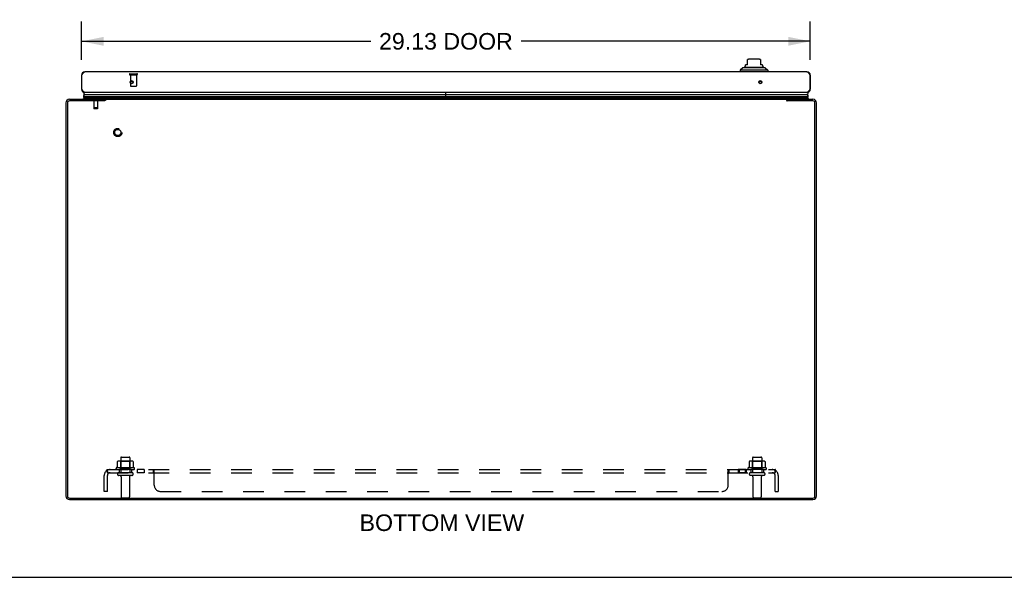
# Model space of a CAD drawing. Header units: inches. Extents: x 0 to 150, y 0 to 97.
# Tile 2 of 7: x 31 to 71, y 0 to 22. Entities that reach past the tile are written whole.
import ezdxf

# ---------------------------------------------------------------- set-up
doc = ezdxf.new("R2010")
doc.units = ezdxf.units.IN
doc.header["$LTSCALE"] = 8.257143
doc.header["$MEASUREMENT"] = 0
doc.linetypes.add('HIDDEN', pattern=[0.2, 0.1, -0.1])
doc.layers.get('0').update_dxf_attribs({"linetype": 'CONTINUOUS'})
for name, color, linetype in [('02___PRT_ALL_AXES', 7, 'CONTINUOUS'), ('DEFAULT_2', 8, 'HIDDEN'), ('DIMENSIONS', 7, 'CONTINUOUS')]:
    doc.layers.add(name, color=color, linetype=linetype)
doc.styles.get("Standard").update_dxf_attribs({"font": 'arial.ttf'})
doc.dimstyles.new('DIMSTYLE_1', dxfattribs={"dimtxt": 0.662338, "dimasz": 0.883117, "dimexe": 0.09, "dimexo": 0.07, "dimgap": 0.0375, "dimtad": 0, "dimtih": 1, "dimtoh": 1, "dimzin": 4, "dimdsep": 46, "dimtxsty": 'Standard', "dimblk": '_FILLED', "dimblk1": '_FILLED', "dimblk2": '_FILLED', "dimcen": 0.09, "dimazin": 1, "dimtfac": 1, "dimtofl": 0, "dimtmove": 0, "dimatfit": 3, "dimldrblk": '_FILLED', "dimfxl": 0, "dimtolj": 1, "dimtzin": 4, "dimarcsym": 0})

# ---------------------------------------------------------------- blocks, each defined once
blk = doc.blocks.new('_FILLED')
at = {"color": 0, "linetype": 'ByBlock'}
blk.add_solid([(0, 0), (-1, 0.2), (-1, -0.2)], dxfattribs=at)
blk = doc.blocks.new('*D12')
at = {"layer": 'DIMENSIONS', "color": 2, "linetype": 'Continuous'}
for p, q in [((33.623, 20.689), (33.623, 22.219)), ((62.748, 20.689), (62.748, 22.219)), ((33.623, 21.425), (45.183, 21.425)), ((62.748, 21.425), (51.189, 21.425))]:
    blk.add_line(p, q, dxfattribs=at)
at = {"layer": 'DIMENSIONS', "color": 2, "linetype": 'Continuous', "xscale": 0.8831168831, "yscale": 0.8831168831, "zscale": 0.8831168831, "rotation": 180}
blk.add_blockref('_FILLED', (33.623, 21.425), dxfattribs=at)
at = {"layer": 'DIMENSIONS', "color": 2, "linetype": 'Continuous', "xscale": 0.8831168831, "yscale": 0.8831168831, "zscale": 0.8831168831}
blk.add_blockref('_FILLED', (62.748, 21.425), dxfattribs=at)
at = {"layer": 'DIMENSIONS', "color": 2, "linetype": 'Continuous', "insert": (48.186, 21.756), "char_height": 0.6623, "width": 5.34302, "attachment_point": 2, "line_spacing_factor": 0.9}
blk.add_mtext('29.13 DOOR', dxfattribs=at)

msp = doc.modelspace()

# ---------------------------------------------------------------- linework, layer by layer
at = {"color": 7, "linetype": 'Continuous'}
for p, q in [((60.242, 20.49), (60.164, 20.49)), ((60.164, 20.476), (60.164, 20.49)), ((60.242, 20.49), (60.242, 20.699)), ((60.715, 20.706), (60.282, 20.706)), ((60.754, 20.699), (60.754, 20.49)), ((60.833, 20.49), (60.754, 20.49)), ((60.833, 20.476), (60.833, 20.49)), ((33.623, 20.071), (33.636, 20.071)), ((60.046, 20.364), (59.947, 20.265)), ((61.05, 20.265), (59.947, 20.265)), ((59.947, 20.265), (59.947, 20.206)), ((60.951, 20.364), (60.046, 20.364)), ((60.114, 20.391), (60.882, 20.391)), ((60.951, 20.364), (61.05, 20.265)), ((61.05, 20.265), (61.05, 20.206)), ((62.748, 20.071), (62.735, 20.071)), ((35.683, 19.811), (35.564, 19.811)), ((60.808, 19.811), (60.689, 19.811)), ((33.623, 19.516), (33.636, 19.516)), ((48.186, 19.289), (33.736, 19.289)), ((48.186, 19.107), (48.186, 19.381)), ((48.188, 19.107), (48.188, 19.381)), ((62.635, 19.289), (48.188, 19.289)), ((62.748, 19.516), (62.735, 19.516)), ((33.726, 19.148), (33.705, 19.136)), ((33.722, 19.107), (33.705, 19.136)), ((48.186, 19.136), (33.705, 19.136)), ((33.708, 19.214), (48.186, 19.214)), ((48.186, 19.17), (33.717, 19.17)), ((48.186, 19.157), (33.724, 19.157)), ((48.186, 19.148), (33.726, 19.148)), ((34.548, 19.046), (34.548, 19.107)), ((34.575, 19.106), (34.548, 19.106)), ((34.548, 19.09), (34.569, 19.064)), ((48.188, 19.214), (62.664, 19.214)), ((62.655, 19.17), (48.188, 19.17)), ((62.648, 19.157), (48.188, 19.157)), ((62.646, 19.148), (48.188, 19.148)), ((62.666, 19.136), (48.188, 19.136)), ((61.823, 19.106), (61.796, 19.106)), ((61.803, 19.064), (61.823, 19.09)), ((61.823, 19.046), (61.823, 19.107)), ((62.666, 19.136), (62.646, 19.148)), ((62.648, 19.157), (62.65, 19.161)), ((62.65, 19.161), (62.652, 19.164)), ((62.666, 19.136), (62.65, 19.107)), ((62.652, 19.164), (62.653, 19.167)), ((62.653, 19.167), (62.655, 19.17)), ((0, 0), (150.13, 0))]:
    msp.add_line(p, q, dxfattribs=at)
at = {"color": 3, "linetype": 'Continuous'}
for p, q in [((33.623, 20.071), (33.623, 19.516)), ((33.636, 19.516), (33.636, 20.071)), ((62.613, 20.206), (33.758, 20.206)), ((62.735, 20.071), (62.735, 19.516)), ((62.748, 20.071), (62.748, 19.516)), ((62.613, 19.381), (33.758, 19.381)), ((32.998, 18.962), (32.998, 3.252)), ((33.061, 18.964), (33.061, 3.25)), ((34.545, 19.044), (33.141, 19.044)), ((33.143, 19.107), (34.548, 19.107)), ((34.561, 19.054), (34.556, 19.051)), ((34.575, 19.107), (34.575, 19.065)), ((34.575, 19.107), (61.796, 19.107)), ((61.796, 19.107), (61.796, 19.065)), ((61.823, 19.107), (62.853, 19.107)), ((62.855, 19.044), (61.826, 19.044)), ((62.935, 3.25), (62.935, 18.964)), ((62.998, 3.252), (62.998, 18.962)), ((33.141, 3.17), (62.855, 3.17)), ((33.143, 3.107), (62.853, 3.107))]:
    msp.add_line(p, q, dxfattribs=at)
for points in [[(33.636, 20.071), (33.641, 20.08), (33.647, 20.089), (33.652, 20.097), (33.657, 20.106), (33.662, 20.114), (33.667, 20.123), (33.672, 20.131), (33.677, 20.139), (33.682, 20.146), (33.687, 20.153), (33.692, 20.16), (33.697, 20.167), (33.702, 20.173), (33.708, 20.178), (33.713, 20.183), (33.718, 20.188), (33.723, 20.192), (33.728, 20.196), (33.733, 20.199), (33.738, 20.201), (33.743, 20.203), (33.748, 20.205), (33.753, 20.206), (33.758, 20.206)], [(62.613, 20.206), (62.618, 20.206), (62.624, 20.205), (62.629, 20.203), (62.634, 20.201), (62.639, 20.199), (62.644, 20.196), (62.649, 20.192), (62.654, 20.188), (62.659, 20.183), (62.664, 20.178), (62.669, 20.173), (62.674, 20.167), (62.679, 20.16), (62.685, 20.153), (62.69, 20.146), (62.695, 20.139), (62.7, 20.131), (62.705, 20.123), (62.71, 20.114), (62.715, 20.106), (62.72, 20.097), (62.725, 20.089), (62.73, 20.08), (62.735, 20.071)], [(33.758, 19.381), (33.753, 19.381), (33.748, 19.382), (33.743, 19.384), (33.738, 19.386), (33.733, 19.388), (33.728, 19.391), (33.723, 19.395), (33.718, 19.399), (33.713, 19.404), (33.708, 19.409), (33.702, 19.415), (33.697, 19.421), (33.692, 19.427), (33.687, 19.434), (33.682, 19.441), (33.677, 19.449), (33.672, 19.456), (33.667, 19.464), (33.662, 19.473), (33.657, 19.481), (33.652, 19.49), (33.647, 19.498), (33.641, 19.507), (33.636, 19.516)], [(62.735, 19.516), (62.73, 19.507), (62.725, 19.498), (62.72, 19.49), (62.715, 19.481), (62.71, 19.473), (62.705, 19.464), (62.7, 19.456), (62.695, 19.449), (62.69, 19.441), (62.685, 19.434), (62.679, 19.427), (62.674, 19.421), (62.669, 19.415), (62.664, 19.409), (62.659, 19.404), (62.654, 19.399), (62.649, 19.395), (62.644, 19.391), (62.639, 19.388), (62.634, 19.386), (62.629, 19.384), (62.624, 19.382), (62.618, 19.381), (62.613, 19.381)], [(34.556, 19.051), (34.555, 19.051), (34.554, 19.05), (34.553, 19.049), (34.552, 19.048), (34.55, 19.048), (34.549, 19.047), (34.548, 19.046), (34.547, 19.045), (34.545, 19.044)], [(34.575, 19.065), (34.574, 19.064), (34.573, 19.063), (34.572, 19.062), (34.571, 19.061), (34.57, 19.06), (34.568, 19.059), (34.567, 19.058), (34.566, 19.057), (34.565, 19.056), (34.564, 19.056), (34.563, 19.055), (34.562, 19.054), (34.561, 19.054)], [(61.796, 19.065), (61.797, 19.064), (61.799, 19.063), (61.8, 19.062), (61.801, 19.061), (61.802, 19.06), (61.803, 19.059), (61.804, 19.058), (61.805, 19.057), (61.807, 19.056), (61.808, 19.056), (61.809, 19.055), (61.81, 19.054), (61.811, 19.054), (61.814, 19.052)], [(61.814, 19.052), (61.815, 19.051), (61.817, 19.051), (61.818, 19.05), (61.819, 19.049), (61.82, 19.048), (61.821, 19.048), (61.823, 19.047), (61.824, 19.046), (61.825, 19.045), (61.826, 19.044)]]:
    msp.add_lwpolyline(points, dxfattribs=at)
at = {"color": 7, "linetype": 'Continuous'}
for points in [[(33.708, 19.214), (33.708, 19.22), (33.709, 19.227), (33.71, 19.233), (33.711, 19.24), (33.713, 19.246), (33.715, 19.252), (33.718, 19.259), (33.721, 19.265), (33.724, 19.271), (33.728, 19.277), (33.732, 19.283), (33.736, 19.289)], [(62.664, 19.214), (62.664, 19.22), (62.663, 19.227), (62.662, 19.233), (62.66, 19.24), (62.659, 19.246), (62.656, 19.252), (62.654, 19.259), (62.651, 19.265), (62.648, 19.271), (62.644, 19.277), (62.64, 19.283), (62.635, 19.289)], [(33.724, 19.157), (33.722, 19.16), (33.72, 19.164), (33.718, 19.167), (33.717, 19.17)], [(34.569, 19.064), (34.568, 19.063), (34.566, 19.061), (34.565, 19.059), (34.564, 19.057), (34.563, 19.055), (34.563, 19.055)], [(61.803, 19.064), (61.804, 19.063), (61.805, 19.061), (61.807, 19.059), (61.808, 19.057), (61.809, 19.055), (61.809, 19.055)]]:
    msp.add_lwpolyline(points, dxfattribs=at)
at = {"color": 3, "linetype": 'Continuous'}
for centre in [(35.623, 19.793), (60.748, 19.793)]:
    msp.add_circle(centre, 0.0625, dxfattribs=at)
at = {"color": 7, "linetype": 'Continuous'}
for centre, radius, start, end in [((60.085, 20.476), 0.0787, 300, 360), ((60.282, 20.588), 0.118, 90, 109.4785), ((60.715, 20.588), 0.118, 70.5253, 90), ((60.912, 20.476), 0.0787, 180, 240), ((60.134, 20.342), 0.0492, 90, 153.8851), ((60.134, 20.391), 0.0197, 120, 180.1146), ((60.863, 20.342), 0.0492, 26.1149, 90), ((60.863, 20.391), 0.0197, 359.8854, 60), ((33.763, 19.331), 0.05, 95.2617, 237.3282), ((62.608, 19.331), 0.05, 302.6718, 84.7383), ((33.764, 19.203), 0.0569, 168.7115, 214.5669), ((33.753, 19.16), 0.03, 186.412, 203.7978), ((34.478, 19.177), 0.145, 308.7549, 311.9992), ((61.893, 19.177), 0.145, 228.0008, 231.2451), ((62.618, 19.16), 0.03, 336.2022, 353.588), ((62.608, 19.203), 0.0569, 325.4331, 11.2885)]:
    msp.add_arc(centre, radius, start, end, dxfattribs=at)
at = {"color": 3, "linetype": 'Continuous'}
for centre, radius, start, end in [((33.758, 20.071), 0.135, 90, 180), ((62.613, 20.071), 0.135, 0, 90), ((33.758, 19.516), 0.135, 180, 270), ((62.613, 19.516), 0.135, 270, 360), ((33.143, 18.962), 0.145, 90, 180), ((33.141, 18.964), 0.08, 90, 180), ((62.853, 18.962), 0.145, 0, 90), ((62.855, 18.964), 0.08, 0, 90), ((33.143, 3.252), 0.145, 180, 270), ((33.141, 3.25), 0.08, 180, 270), ((62.853, 3.252), 0.145, 270, 360), ((62.855, 3.25), 0.08, 270, 360)]:
    msp.add_arc(centre, radius, start, end, dxfattribs=at)
at = {"color": 7, "linetype": 'Continuous'}
for centre, major_axis, start_param, end_param in [((33.973, 19.214), (0.265, 0), 2.674506, 3.140119), ((62.399, 19.214), (-0.265, 0), 3.143067, 3.608679), ((33.973, 19.214), (0.265, 0), -2.881148, -2.795492), ((62.399, 19.214), (-0.265, 0), 9.078677, 9.164333)]:
    msp.add_ellipse(centre, major_axis=major_axis, ratio=0.632157, start_param=start_param, end_param=end_param, dxfattribs=at)
at = {"layer": '02___PRT_ALL_AXES', "color": 8, "linetype": 'HIDDEN'}
for p, q in [((35.574, 20.088), (35.574, 19.641)), ((35.574, 20.088), (35.822, 20.088)), ((35.822, 20.088), (35.822, 19.641)), ((35.19, 4.777), (35.19, 4.182)), ((35.556, 4.777), (35.556, 4.182)), ((60.44, 4.777), (60.44, 4.182)), ((60.806, 4.777), (60.806, 4.182)), ((35.729, 4.377), (35.018, 4.377)), ((60.979, 4.377), (60.268, 4.377)), ((35.039, 4.307), (35.123, 4.307)), ((35.123, 4.307), (35.123, 4.182)), ((35.623, 4.307), (35.123, 4.307)), ((35.623, 4.182), (35.123, 4.182)), ((35.207, 4.014), (35.207, 3.212)), ((35.539, 4.014), (35.539, 3.212)), ((35.623, 4.307), (35.623, 4.182)), ((35.623, 4.307), (35.707, 4.307)), ((35.852, 4.307), (35.852, 4.182)), ((36.133, 4.307), (35.852, 4.307)), ((36.133, 4.182), (35.852, 4.182)), ((36.133, 4.307), (36.133, 4.182)), ((60.184, 4.307), (59.864, 4.307)), ((59.864, 4.307), (59.864, 4.182)), ((60.184, 4.182), (59.864, 4.182)), ((59.903, 4.307), (59.903, 4.182)), ((60.145, 4.307), (60.145, 4.182)), ((60.184, 4.307), (60.184, 4.182)), ((60.289, 4.307), (60.373, 4.307)), ((60.873, 4.307), (60.373, 4.307)), ((60.373, 4.307), (60.373, 4.182)), ((60.873, 4.182), (60.373, 4.182)), ((60.457, 4.014), (60.457, 3.212)), ((60.789, 4.014), (60.789, 3.212)), ((60.873, 4.307), (60.957, 4.307)), ((60.873, 4.307), (60.873, 4.182))]:
    msp.add_line(p, q, dxfattribs=at)
msp.add_circle((35.073, 17.782), 0.124, dxfattribs=at)
for centre, radius, start, end in [((35.039, 4.345), 0.0384, 124.4497, 270), ((35.373, 3.777), 0.698, 117.6814, 120.6631), ((35.373, 3.777), 0.698, 59.3369, 62.3186), ((35.707, 4.345), 0.0384, 270, 55.5503), ((60.289, 4.345), 0.0384, 124.4497, 270), ((60.623, 3.777), 0.698, 117.6814, 120.6631), ((60.623, 3.777), 0.698, 59.3369, 62.3186), ((60.957, 4.345), 0.0384, 270, 55.5503)]:
    msp.add_arc(centre, radius, start, end, dxfattribs=at)
at = {"layer": 'DEFAULT_2', "color": 8, "linetype": 'HIDDEN'}
for p, q in [((35.556, 20.131), (35.84, 20.131)), ((35.556, 20.088), (35.84, 20.088)), ((35.584, 19.631), (35.812, 19.631)), ((34.109, 19.107), (34.109, 18.76)), ((34.257, 19.202), (34.117, 19.202)), ((34.127, 19.202), (34.127, 19.142)), ((34.127, 19.142), (34.247, 19.142)), ((34.185, 19.202), (34.187, 19.202)), ((34.187, 19.202), (34.187, 19.142)), ((34.247, 19.202), (34.247, 19.142)), ((34.264, 19.107), (34.264, 18.76)), ((34.109, 18.76), (34.114, 18.732)), ((34.264, 18.76), (34.109, 18.76)), ((34.259, 18.732), (34.114, 18.732)), ((34.264, 18.76), (34.259, 18.732)), ((35.22, 4.807), (35.526, 4.807)), ((60.47, 4.807), (60.776, 4.807)), ((35.054, 4.622), (35.054, 4.404)), ((35.629, 4.643), (35.118, 4.643)), ((35.19, 4.623), (35.17, 4.643)), ((35.19, 4.327), (35.19, 4.623)), ((35.557, 4.623), (35.19, 4.623)), ((35.557, 4.623), (35.577, 4.643)), ((35.557, 4.327), (35.557, 4.623)), ((35.692, 4.622), (35.692, 4.404)), ((60.304, 4.622), (60.304, 4.404)), ((60.879, 4.643), (60.368, 4.643)), ((60.44, 4.623), (60.42, 4.643)), ((60.807, 4.623), (60.44, 4.623)), ((60.44, 4.327), (60.44, 4.623)), ((60.807, 4.623), (60.827, 4.643)), ((60.807, 4.327), (60.807, 4.623)), ((60.942, 4.622), (60.942, 4.404)), ((34.53, 3.432), (34.53, 4.07)), ((34.616, 4.253), (34.695, 4.157)), ((34.655, 4.182), (34.655, 4.307)), ((34.655, 4.307), (61.342, 4.307)), ((34.655, 4.239), (34.655, 4.238)), ((34.655, 4.182), (61.342, 4.182)), ((34.655, 3.432), (34.655, 4.07)), ((34.659, 4.22), (34.659, 4.222)), ((34.66, 4.218), (34.659, 4.22)), ((34.66, 4.217), (34.66, 4.218)), ((34.661, 4.215), (34.66, 4.217)), ((34.661, 4.214), (34.661, 4.215)), ((34.662, 4.212), (34.661, 4.214)), ((34.682, 4.164), (34.677, 4.169)), ((35.638, 4.076), (35.109, 4.076)), ((35.19, 4.327), (35.17, 4.307)), ((35.557, 4.327), (35.19, 4.327)), ((35.557, 4.327), (35.577, 4.307)), ((36.494, 4.182), (36.494, 4.307)), ((36.495, 4.307), (36.494, 4.307)), ((36.495, 4.182), (36.494, 4.182)), ((36.52, 4.271), (36.515, 4.281)), ((36.521, 4.157), (36.52, 4.157)), ((36.53, 3.682), (36.53, 4.253)), ((59.467, 3.682), (59.467, 4.253)), ((59.467, 4.157), (59.469, 4.156)), ((59.492, 4.301), (59.494, 4.303)), ((59.496, 4.18), (59.498, 4.181)), ((59.497, 4.306), (59.499, 4.306)), ((59.501, 4.307), (59.502, 4.307)), ((59.502, 4.182), (59.502, 4.307)), ((60.888, 4.076), (60.359, 4.076)), ((60.44, 4.327), (60.42, 4.307)), ((60.807, 4.327), (60.44, 4.327)), ((60.807, 4.327), (60.827, 4.307)), ((61.381, 4.253), (61.301, 4.157)), ((61.322, 4.181), (61.322, 4.182)), ((61.335, 4.212), (61.334, 4.211)), ((61.336, 4.215), (61.335, 4.214)), ((61.335, 4.214), (61.335, 4.212)), ((61.337, 4.219), (61.336, 4.217)), ((61.336, 4.217), (61.336, 4.215)), ((61.338, 4.221), (61.337, 4.22)), ((61.337, 4.22), (61.337, 4.219)), ((61.339, 4.224), (61.338, 4.223)), ((61.338, 4.223), (61.338, 4.221)), ((61.34, 4.229), (61.339, 4.227)), ((61.339, 4.227), (61.339, 4.226)), ((61.339, 4.226), (61.339, 4.224)), ((61.34, 4.23), (61.34, 4.229)), ((61.342, 4.182), (61.342, 4.307)), ((61.342, 3.432), (61.342, 4.07)), ((61.467, 4.07), (61.467, 3.432)), ((34.655, 3.432), (34.53, 3.432)), ((35.237, 3.182), (35.509, 3.182)), ((36.78, 3.432), (59.217, 3.432)), ((60.487, 3.182), (60.759, 3.182)), ((61.342, 3.432), (61.467, 3.432))]:
    msp.add_line(p, q, dxfattribs=at)
for points in [[(35.054, 4.404), (35.054, 4.402), (35.054, 4.401), (35.054, 4.4), (35.054, 4.399), (35.053, 4.399), (35.053, 4.398), (35.052, 4.398), (35.052, 4.397), (35.052, 4.397), (35.051, 4.396), (35.051, 4.396), (35.051, 4.396), (35.051, 4.396), (35.05, 4.395), (35.05, 4.395), (35.05, 4.395), (35.049, 4.395), (35.049, 4.395)], [(35.06, 4.631), (35.059, 4.63), (35.058, 4.629), (35.057, 4.628), (35.056, 4.626), (35.055, 4.625), (35.055, 4.623), (35.054, 4.622)], [(35.686, 4.631), (35.688, 4.63), (35.689, 4.629), (35.69, 4.628), (35.691, 4.626), (35.692, 4.625), (35.692, 4.623), (35.692, 4.622)], [(35.698, 4.395), (35.697, 4.395), (35.697, 4.395), (35.697, 4.395), (35.696, 4.395), (35.696, 4.396), (35.696, 4.396), (35.696, 4.396), (35.695, 4.396), (35.695, 4.397), (35.695, 4.397), (35.694, 4.398), (35.694, 4.398), (35.694, 4.399), (35.693, 4.399), (35.693, 4.4), (35.693, 4.401), (35.692, 4.402), (35.692, 4.404)], [(60.304, 4.404), (60.304, 4.402), (60.304, 4.401), (60.304, 4.4), (60.304, 4.399), (60.303, 4.399), (60.303, 4.398), (60.302, 4.398), (60.302, 4.397), (60.302, 4.397), (60.301, 4.396), (60.301, 4.396), (60.301, 4.396), (60.301, 4.396), (60.3, 4.395), (60.3, 4.395), (60.3, 4.395), (60.299, 4.395), (60.299, 4.395)], [(60.31, 4.631), (60.309, 4.63), (60.308, 4.629), (60.307, 4.628), (60.306, 4.626), (60.305, 4.625), (60.305, 4.623), (60.304, 4.622)], [(60.936, 4.631), (60.938, 4.63), (60.939, 4.629), (60.94, 4.628), (60.941, 4.626), (60.942, 4.625), (60.942, 4.623), (60.942, 4.622)], [(60.948, 4.395), (60.947, 4.395), (60.947, 4.395), (60.947, 4.395), (60.946, 4.395), (60.946, 4.396), (60.946, 4.396), (60.946, 4.396), (60.945, 4.396), (60.945, 4.397), (60.945, 4.397), (60.944, 4.398), (60.944, 4.398), (60.944, 4.399), (60.943, 4.399), (60.943, 4.4), (60.943, 4.401), (60.942, 4.402), (60.942, 4.404)], [(34.616, 4.253), (34.618, 4.255), (34.62, 4.257), (34.622, 4.259), (34.624, 4.262), (34.625, 4.265), (34.627, 4.268), (34.629, 4.271), (34.63, 4.275), (34.632, 4.278)], [(34.632, 4.278), (34.634, 4.285), (34.636, 4.288), (34.637, 4.291), (34.639, 4.294), (34.64, 4.296), (34.642, 4.299), (34.644, 4.301), (34.645, 4.303), (34.647, 4.304), (34.649, 4.306), (34.65, 4.306), (34.652, 4.307), (34.653, 4.307), (34.655, 4.307)], [(34.655, 4.241), (34.654, 4.242), (34.654, 4.242), (34.654, 4.242), (34.654, 4.242), (34.654, 4.242), (34.655, 4.241), (34.655, 4.241), (34.655, 4.241), (34.655, 4.24), (34.655, 4.24), (34.655, 4.239), (34.655, 4.239)], [(34.659, 4.222), (34.658, 4.223), (34.658, 4.224), (34.658, 4.225), (34.658, 4.225), (34.658, 4.226), (34.657, 4.227), (34.657, 4.228), (34.657, 4.228), (34.657, 4.229), (34.657, 4.23), (34.657, 4.231), (34.656, 4.231), (34.656, 4.232), (34.656, 4.233), (34.656, 4.233), (34.656, 4.234), (34.656, 4.235), (34.655, 4.236), (34.655, 4.236), (34.655, 4.237), (34.655, 4.238), (34.655, 4.238), (34.655, 4.239), (34.655, 4.239), (34.655, 4.24), (34.655, 4.24), (34.655, 4.241), (34.655, 4.241), (34.655, 4.241)], [(34.677, 4.169), (34.675, 4.171), (34.673, 4.172), (34.671, 4.174), (34.669, 4.176), (34.667, 4.177), (34.665, 4.179), (34.663, 4.18), (34.661, 4.181), (34.659, 4.181), (34.657, 4.182), (34.656, 4.182), (34.655, 4.182)], [(34.678, 4.178), (34.678, 4.178), (34.678, 4.178), (34.678, 4.178), (34.677, 4.178), (34.677, 4.179), (34.677, 4.179), (34.677, 4.179), (34.677, 4.18), (34.676, 4.18), (34.676, 4.181), (34.676, 4.181), (34.675, 4.181), (34.675, 4.182), (34.675, 4.183), (34.675, 4.183), (34.674, 4.184), (34.674, 4.184), (34.674, 4.185), (34.673, 4.186), (34.673, 4.186), (34.673, 4.187), (34.672, 4.188), (34.672, 4.188), (34.672, 4.189), (34.671, 4.19), (34.671, 4.19), (34.67, 4.191), (34.67, 4.192), (34.67, 4.193), (34.669, 4.193), (34.669, 4.194), (34.669, 4.195), (34.668, 4.196), (34.668, 4.197), (34.668, 4.197), (34.667, 4.198), (34.667, 4.199), (34.666, 4.2), (34.666, 4.201), (34.666, 4.202), (34.665, 4.203), (34.665, 4.204), (34.665, 4.205), (34.664, 4.206), (34.664, 4.207), (34.664, 4.207), (34.663, 4.208), (34.663, 4.209), (34.663, 4.21), (34.662, 4.211), (34.662, 4.212)], [(34.675, 4.182), (34.675, 4.181), (34.675, 4.181), (34.676, 4.181), (34.676, 4.18), (34.676, 4.18), (34.677, 4.179), (34.677, 4.179), (34.677, 4.179), (34.677, 4.178), (34.677, 4.178), (34.678, 4.178), (34.678, 4.178)], [(34.695, 4.157), (34.695, 4.156), (34.694, 4.156), (34.694, 4.156), (34.693, 4.156), (34.692, 4.156), (34.691, 4.157), (34.69, 4.157), (34.689, 4.158), (34.688, 4.159), (34.686, 4.16), (34.685, 4.161), (34.684, 4.163), (34.682, 4.164)], [(36.513, 4.288), (36.511, 4.291), (36.51, 4.294), (36.508, 4.296), (36.507, 4.299), (36.505, 4.301), (36.503, 4.303), (36.501, 4.304), (36.5, 4.306), (36.498, 4.306), (36.497, 4.307), (36.495, 4.307), (36.494, 4.307)], [(36.503, 4.177), (36.502, 4.179), (36.5, 4.18), (36.499, 4.181), (36.498, 4.181), (36.497, 4.182), (36.495, 4.182), (36.494, 4.182)], [(36.504, 4.176), (36.503, 4.177), (36.502, 4.179), (36.5, 4.18)], [(36.507, 4.172), (36.505, 4.174), (36.504, 4.176)], [(36.51, 4.294), (36.508, 4.296), (36.507, 4.299)], [(36.512, 4.164), (36.511, 4.166), (36.51, 4.167), (36.509, 4.169), (36.507, 4.172)], [(36.517, 4.159), (36.516, 4.16), (36.515, 4.161), (36.514, 4.163), (36.512, 4.164)], [(36.515, 4.281), (36.514, 4.285), (36.513, 4.288)], [(36.53, 4.157), (36.528, 4.156), (36.527, 4.156), (36.525, 4.156), (36.524, 4.156), (36.523, 4.156), (36.521, 4.157), (36.52, 4.157), (36.519, 4.158), (36.517, 4.159), (36.516, 4.16), (36.515, 4.161)], [(36.53, 4.253), (36.528, 4.255), (36.527, 4.257), (36.525, 4.259), (36.524, 4.262), (36.523, 4.265), (36.521, 4.268), (36.52, 4.271)], [(36.527, 4.257), (36.525, 4.259), (36.524, 4.262), (36.523, 4.265), (36.521, 4.268)], [(36.53, 4.157), (36.528, 4.156), (36.527, 4.156), (36.525, 4.156)], [(59.467, 4.253), (59.468, 4.255), (59.47, 4.257), (59.471, 4.259), (59.473, 4.262), (59.474, 4.265), (59.476, 4.268), (59.477, 4.271), (59.481, 4.281)], [(59.467, 4.157), (59.469, 4.156), (59.47, 4.156), (59.471, 4.156), (59.473, 4.156), (59.474, 4.156), (59.475, 4.157), (59.477, 4.157), (59.478, 4.158), (59.479, 4.159), (59.481, 4.16), (59.482, 4.161)], [(59.471, 4.259), (59.473, 4.262), (59.474, 4.265), (59.476, 4.268)], [(59.471, 4.156), (59.473, 4.156), (59.474, 4.156)], [(59.477, 4.157), (59.478, 4.158), (59.479, 4.159)], [(59.481, 4.281), (59.483, 4.285), (59.484, 4.288)], [(59.482, 4.161), (59.483, 4.163), (59.484, 4.164)], [(59.484, 4.288), (59.486, 4.291), (59.487, 4.294), (59.489, 4.296), (59.49, 4.299), (59.492, 4.301), (59.494, 4.303), (59.495, 4.304), (59.497, 4.306), (59.499, 4.306), (59.5, 4.307), (59.501, 4.307), (59.502, 4.307)], [(59.484, 4.164), (59.485, 4.166), (59.487, 4.167), (59.488, 4.169)], [(59.487, 4.294), (59.489, 4.296), (59.49, 4.299)], [(59.488, 4.169), (59.49, 4.172), (59.491, 4.174), (59.493, 4.176)], [(59.493, 4.176), (59.494, 4.177), (59.495, 4.179)], [(59.494, 4.177), (59.495, 4.179), (59.496, 4.18), (59.498, 4.181), (59.499, 4.181), (59.5, 4.182), (59.501, 4.182), (59.502, 4.182)], [(59.499, 4.181), (59.5, 4.182), (59.501, 4.182), (59.502, 4.182)], [(61.301, 4.157), (61.302, 4.156), (61.302, 4.156), (61.303, 4.156), (61.304, 4.156), (61.305, 4.156), (61.306, 4.157), (61.307, 4.157), (61.308, 4.158), (61.309, 4.159), (61.31, 4.16), (61.312, 4.161), (61.313, 4.163), (61.315, 4.164)], [(61.315, 4.164), (61.32, 4.169), (61.322, 4.171), (61.324, 4.172), (61.326, 4.174), (61.328, 4.176), (61.33, 4.177), (61.332, 4.179), (61.334, 4.18), (61.336, 4.181), (61.338, 4.181), (61.339, 4.182), (61.341, 4.182), (61.342, 4.182)], [(61.334, 4.211), (61.334, 4.209), (61.333, 4.208), (61.333, 4.207), (61.333, 4.206), (61.332, 4.205), (61.332, 4.204), (61.332, 4.204), (61.331, 4.203), (61.331, 4.202), (61.331, 4.201), (61.33, 4.2), (61.33, 4.199), (61.329, 4.198), (61.329, 4.197), (61.329, 4.196), (61.328, 4.196), (61.328, 4.195), (61.328, 4.194), (61.327, 4.193), (61.327, 4.193), (61.327, 4.192), (61.326, 4.191), (61.326, 4.19), (61.325, 4.19), (61.325, 4.189), (61.325, 4.188), (61.324, 4.188), (61.324, 4.187), (61.324, 4.186), (61.323, 4.186), (61.323, 4.185), (61.323, 4.184), (61.322, 4.184), (61.322, 4.183), (61.322, 4.183), (61.321, 4.182), (61.321, 4.181), (61.321, 4.181), (61.321, 4.18), (61.32, 4.18), (61.32, 4.18), (61.32, 4.179), (61.32, 4.179), (61.319, 4.179), (61.319, 4.178)], [(61.319, 4.178), (61.319, 4.178), (61.319, 4.178), (61.319, 4.178), (61.32, 4.179), (61.32, 4.179), (61.32, 4.179), (61.32, 4.18), (61.321, 4.18), (61.321, 4.181), (61.321, 4.181), (61.322, 4.181)], [(61.319, 4.178), (61.319, 4.178), (61.319, 4.178)], [(61.342, 4.242), (61.342, 4.242), (61.342, 4.242), (61.342, 4.242), (61.342, 4.241), (61.342, 4.241), (61.342, 4.241), (61.342, 4.24), (61.342, 4.24), (61.342, 4.239), (61.342, 4.239), (61.342, 4.238), (61.342, 4.238), (61.342, 4.237), (61.341, 4.237), (61.341, 4.236), (61.341, 4.236), (61.341, 4.235), (61.341, 4.235), (61.341, 4.234), (61.341, 4.234), (61.341, 4.233), (61.341, 4.232), (61.34, 4.232), (61.34, 4.231), (61.34, 4.231), (61.34, 4.23)], [(61.362, 4.285), (61.361, 4.288), (61.359, 4.291), (61.358, 4.294), (61.356, 4.296), (61.355, 4.299), (61.353, 4.301), (61.351, 4.303), (61.35, 4.304), (61.348, 4.306), (61.346, 4.306), (61.345, 4.307), (61.343, 4.307), (61.342, 4.307)], [(61.342, 4.239), (61.342, 4.239), (61.342, 4.24), (61.342, 4.24), (61.342, 4.24), (61.342, 4.241), (61.342, 4.241), (61.342, 4.241), (61.342, 4.242), (61.342, 4.242), (61.342, 4.242)], [(61.381, 4.253), (61.379, 4.255), (61.377, 4.257), (61.375, 4.259), (61.373, 4.262), (61.371, 4.265), (61.37, 4.268), (61.368, 4.271), (61.367, 4.275), (61.365, 4.278), (61.362, 4.285)]]:
    msp.add_lwpolyline(points, dxfattribs=at)
for radius in [0.164, 0.124]:
    msp.add_circle((35.073, 17.782), radius, dxfattribs=at)
for centre, radius, start, end in [((35.556, 20.11), 0.0215, 90, 270), ((35.84, 20.11), 0.0215, 270, 90), ((35.584, 19.641), 0.01, 180, 270), ((35.812, 19.641), 0.01, 270, 360), ((34.117, 19.112), 0.09, 90, 176.4167), ((34.037, 19.117), 0.01, 176.4167, 270), ((34.257, 19.112), 0.09, 3.5833, 90), ((34.336, 19.117), 0.01, 270, 3.5833), ((35.22, 4.777), 0.03, 90, 180), ((35.526, 4.777), 0.03, 0, 90), ((60.47, 4.777), 0.03, 90, 180), ((60.776, 4.777), 0.03, 0, 90), ((35.118, 4.502), 0.141, 90, 113.95), ((35.629, 4.502), 0.141, 66.05, 90), ((60.368, 4.502), 0.141, 90, 113.95), ((60.879, 4.502), 0.141, 66.05, 90), ((34.767, 4.07), 0.237, 90, 180), ((34.767, 4.07), 0.112, 90, 180), ((35.109, 4.129), 0.053, 90, 270), ((35.145, 4.014), 0.0625, 0, 90), ((35.602, 4.014), 0.0625, 90, 180), ((35.638, 4.129), 0.053, 270, 90), ((60.359, 4.129), 0.053, 90, 270), ((60.395, 4.014), 0.0625, 0, 90), ((60.852, 4.014), 0.0625, 90, 180), ((60.888, 4.129), 0.053, 270, 90), ((61.23, 4.07), 0.237, 0, 90), ((61.23, 4.07), 0.112, 0, 90), ((36.78, 3.682), 0.25, 180, 270), ((59.217, 3.682), 0.25, 270, 360), ((35.237, 3.212), 0.03, 180, 270), ((35.509, 3.212), 0.03, 270, 360), ((60.487, 3.212), 0.03, 180, 270), ((60.759, 3.212), 0.03, 270, 360)]:
    msp.add_arc(centre, radius, start, end, dxfattribs=at)

# ---------------------------------------------------------------- texts
at = {"layer": 'DIMENSIONS', "color": 2, "linetype": 'Continuous', "insert": (48.025, 2.514), "char_height": 0.66234, "width": 6.56428, "attachment_point": 2, "line_spacing_factor": 0.9}
msp.add_mtext('BOTTOM VIEW', dxfattribs=at)

# ---------------------------------------------------------------- dimensions: what is measured, and where the dimension line sits
at = {"layer": 'DIMENSIONS', "color": 2, "linetype": 'Continuous'}
dim = msp.add_linear_dim(base=(62.748344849, 21.424570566), p1=(33.623344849, 22.28937576), p2=(62.748344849, 22.28937576), text='<> DOOR', dimstyle='DIMSTYLE_1', dxfattribs=at)
dim.commit()
dim.dimension.update_dxf_attribs({"geometry": '*D12', "text_midpoint": (48.185844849, 21.424570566), "dimtype": 160})

doc.saveas('drawing.dxf')
